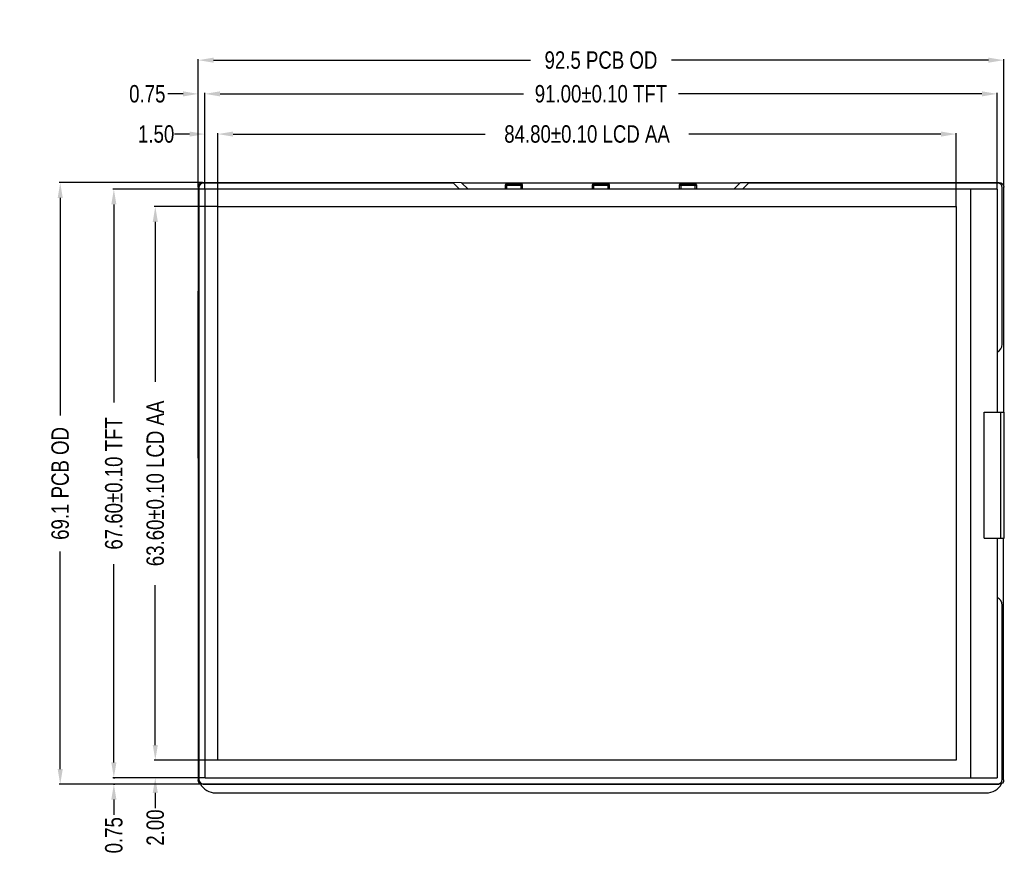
# Model space of a CAD drawing. Header units: inches. Extents: x -128 to 290, y -30 to 138.
# Tile 5 of 15: x -50 to 63, y -30 to 66. Entities that reach past the tile are written whole.
import ezdxf

# ---------------------------------------------------------------- set-up
doc = ezdxf.new("R2010")
doc.units = ezdxf.units.IN
doc.header["$LTSCALE"] = 1.21
doc.header["$MEASUREMENT"] = 0
doc.header["$PDMODE"] = 3
doc.header["$PDSIZE"] = 0.3125
doc.layers.get('0').update_dxf_attribs({"linetype": 'CONTINUOUS'})
doc.layers.get('Defpoints').update_dxf_attribs({"linetype": 'CONTINUOUS'})
doc.layers.add('DIM', color=3, linetype='CONTINUOUS')
doc.styles.get("Standard").update_dxf_attribs({"font": 'txt', "width": 0.8})
doc.dimstyles.get("Standard").update_dxf_attribs({"dimtxt": 0.15625, "dimasz": 0.1875, "dimexe": 0.125, "dimexo": 0.0625, "dimgap": 0.09, "dimtad": 0, "dimtih": 1, "dimtoh": 1, "dimzin": 4, "dimdsep": 46, "dimtxsty": 'STANDARD', "dimblk": '_FILLED', "dimblk1": '_FILLED', "dimblk2": '_FILLED', "dimcen": 0.09, "dimazin": 1, "dimtp": 0.01, "dimtm": 0.01, "dimtfac": 1, "dimtofl": 0, "dimtmove": 0, "dimatfit": 3, "dimldrblk": '_FILLED', "dimfxl": 1, "dimtolj": 1, "dimtzin": 4, "dimarcsym": 0})

# ---------------------------------------------------------------- blocks, each defined once
blk = doc.blocks.new('_FILLED')
at = {"color": 0, "linetype": 'ByBlock'}
blk.add_solid([(0, 0), (-1, 0.167), (-1, -0.167)], dxfattribs=at)
blk = doc.blocks.new('*D1')
at = {"layer": 'Defpoints', "color": 0}
for p in [(57.18, 52.89), (-27.62, 44.56), (57.18, 44.56)]:
    blk.add_point(p, dxfattribs=at)
at = {"layer": 'DIM', "color": 0, "lineweight": -2}
for p, q in [((-27.62, 44.62), (-27.62, 53.01)), ((-25.87, 52.89), (3.09, 52.89)), ((55.43, 52.89), (26.47, 52.89)), ((57.18, 44.62), (57.18, 53.01))]:
    blk.add_line(p, q, dxfattribs=at)
at = {"layer": 'DIM', "color": 0, "lineweight": -2, "xscale": 1.75, "yscale": 1.75, "zscale": 1.75, "rotation": 180}
blk.add_blockref('_FILLED', (-27.62, 52.89), dxfattribs=at)
at = {"layer": 'DIM', "color": 0, "lineweight": -2, "xscale": 1.75, "yscale": 1.75, "zscale": 1.75}
blk.add_blockref('_FILLED', (57.18, 52.89), dxfattribs=at)
at = {"layer": 'DIM', "color": 0, "insert": (14.78, 52.89), "char_height": 2, "attachment_point": 5}
blk.add_mtext('\\A1;84.80%%p0.10 LCD AA', dxfattribs=at)
blk = doc.blocks.new('*D3')
at = {"layer": 'Defpoints', "color": 0}
for p in [(61.88, 57.51), (-29.12, 46.56), (61.88, 46.56)]:
    blk.add_point(p, dxfattribs=at)
at = {"layer": 'DIM', "color": 0, "lineweight": -2}
for p, q in [((-29.12, 46.62), (-29.12, 57.64)), ((-27.37, 57.51), (7.49, 57.51)), ((60.13, 57.51), (25.27, 57.51)), ((61.88, 46.62), (61.88, 57.64))]:
    blk.add_line(p, q, dxfattribs=at)
at = {"layer": 'DIM', "color": 0, "lineweight": -2, "xscale": 1.75, "yscale": 1.75, "zscale": 1.75, "rotation": 180}
blk.add_blockref('_FILLED', (-29.12, 57.51), dxfattribs=at)
at = {"layer": 'DIM', "color": 0, "lineweight": -2, "xscale": 1.75, "yscale": 1.75, "zscale": 1.75}
blk.add_blockref('_FILLED', (61.88, 57.51), dxfattribs=at)
at = {"layer": 'DIM', "color": 0, "insert": (16.38, 57.51), "char_height": 2, "attachment_point": 5}
blk.add_mtext('\\A1;91.00%%p0.10 TFT', dxfattribs=at)
blk = doc.blocks.new('*D4')
at = {"layer": 'Defpoints', "color": 0}
for p in [(-27.62, 44.56), (-34.81, -19.04), (-27.62, -19.04)]:
    blk.add_point(p, dxfattribs=at)
at = {"layer": 'DIM', "color": 0, "lineweight": -2}
for p, q in [((-27.68, 44.56), (-34.94, 44.56)), ((-34.81, 42.81), (-34.81, 24.45)), ((-34.81, -17.29), (-34.81, 1.07)), ((-27.68, -19.04), (-34.94, -19.04))]:
    blk.add_line(p, q, dxfattribs=at)
at = {"layer": 'DIM', "color": 0, "lineweight": -2, "xscale": 1.75, "yscale": 1.75, "zscale": 1.75}
for p, rotation in [((-34.81, 44.56), 90), ((-34.81, -19.04), 270)]:
    blk.add_blockref('_FILLED', p, dxfattribs=dict(at, rotation=rotation))
at = {"layer": 'DIM', "color": 0, "insert": (-34.81, 12.76), "char_height": 2, "attachment_point": 5, "rotation": 90}
blk.add_mtext('\\A1;63.60%%p0.10 LCD AA', dxfattribs=at)
blk = doc.blocks.new('*D5')
at = {"layer": 'Defpoints', "color": 0}
for p in [(-29.12, 46.56), (-39.57, -21.04), (-29.12, -21.04)]:
    blk.add_point(p, dxfattribs=at)
at = {"layer": 'DIM', "color": 0, "lineweight": -2}
for p, q in [((-29.18, 46.56), (-39.69, 46.56)), ((-39.57, 44.81), (-39.57, 22.05)), ((-39.57, -19.29), (-39.57, 3.47)), ((-29.18, -21.04), (-39.69, -21.04))]:
    blk.add_line(p, q, dxfattribs=at)
at = {"layer": 'DIM', "color": 0, "lineweight": -2, "xscale": 1.75, "yscale": 1.75, "zscale": 1.75}
for p, rotation in [((-39.57, 46.56), 90), ((-39.57, -21.04), 270)]:
    blk.add_blockref('_FILLED', p, dxfattribs=dict(at, rotation=rotation))
at = {"layer": 'DIM', "color": 0, "insert": (-39.57, 12.76), "char_height": 2, "attachment_point": 5, "rotation": 90}
blk.add_mtext('\\A1;67.60%%p0.10 TFT', dxfattribs=at)
blk = doc.blocks.new('*D6')
at = {"layer": 'Defpoints', "color": 0}
for p in [(-29.12, 52.89), (-29.12, 52.89), (-27.62, 52.89)]:
    blk.add_point(p, dxfattribs=at)
at = {"layer": 'DIM', "color": 0, "lineweight": -2}
for p, q in [((-30.87, 52.89), (-32.62, 52.89)), ((-29.12, 52.95), (-29.12, 53.01)), ((-27.62, 52.95), (-27.62, 53.01)), ((-25.87, 52.89), (-24.12, 52.89))]:
    blk.add_line(p, q, dxfattribs=at)
at = {"layer": 'DIM', "color": 0, "lineweight": -2, "xscale": 1.75, "yscale": 1.75, "zscale": 1.75}
blk.add_blockref('_FILLED', (-29.12, 52.89), dxfattribs=at)
at = {"layer": 'DIM', "color": 0, "lineweight": -2, "xscale": 1.75, "yscale": 1.75, "zscale": 1.75, "rotation": 180}
blk.add_blockref('_FILLED', (-27.62, 52.89), dxfattribs=at)
at = {"layer": 'DIM', "color": 0, "insert": (-34.71, 52.89), "char_height": 2, "attachment_point": 5}
blk.add_mtext('\\A1;1.50', dxfattribs=at)
blk = doc.blocks.new('*D7')
at = {"layer": 'Defpoints', "color": 0}
for p in [(-27.62, -19.04), (-34.81, -21.04), (-29.12, -21.04)]:
    blk.add_point(p, dxfattribs=at)
at = {"layer": 'DIM', "color": 0, "lineweight": -2}
for p, q in [((-34.81, -17.29), (-34.81, -15.54)), ((-27.68, -19.04), (-34.94, -19.04)), ((-29.18, -21.04), (-34.94, -21.04)), ((-34.81, -22.79), (-34.81, -24.54))]:
    blk.add_line(p, q, dxfattribs=at)
at = {"layer": 'DIM', "color": 0, "lineweight": -2, "xscale": 1.75, "yscale": 1.75, "zscale": 1.75}
for p, rotation in [((-34.81, -19.04), 270), ((-34.81, -21.04), 90)]:
    blk.add_blockref('_FILLED', p, dxfattribs=dict(at, rotation=rotation))
at = {"layer": 'DIM', "color": 0, "insert": (-34.81, -26.77), "char_height": 2, "attachment_point": 5, "rotation": 90}
blk.add_mtext('\\A1;2.00', dxfattribs=at)
blk = doc.blocks.new('*D19')
at = {"layer": 'Defpoints', "color": 0}
for p in [(-29.32, 47.31), (-45.73, -21.8), (-29.37, -21.8)]:
    blk.add_point(p, dxfattribs=at)
at = {"layer": 'DIM', "color": 0, "lineweight": -2}
for p, q in [((-29.38, 47.31), (-45.86, 47.31)), ((-45.73, 45.56), (-45.73, 20.58)), ((-45.73, -20.05), (-45.73, 4.94)), ((-29.43, -21.8), (-45.86, -21.8))]:
    blk.add_line(p, q, dxfattribs=at)
at = {"layer": 'DIM', "color": 0, "lineweight": -2, "xscale": 1.75, "yscale": 1.75, "zscale": 1.75}
for p, rotation in [((-45.73, 47.31), 90), ((-45.73, -21.8), 270)]:
    blk.add_blockref('_FILLED', p, dxfattribs=dict(at, rotation=rotation))
at = {"layer": 'DIM', "color": 0, "insert": (-45.73, 12.76), "char_height": 2, "attachment_point": 5, "rotation": 90}
blk.add_mtext('\\A1;69.1 PCB OD', dxfattribs=at)
blk = doc.blocks.new('*D21')
at = {"layer": 'Defpoints', "color": 0}
for p in [(-29.87, 61.38), (-29.87, 46.8), (62.64, 46.81)]:
    blk.add_point(p, dxfattribs=at)
at = {"layer": 'DIM', "color": 0, "lineweight": -2}
for p, q in [((-29.87, 46.87), (-29.87, 61.5)), ((-28.12, 61.38), (8.29, 61.38)), ((60.89, 61.38), (24.47, 61.38)), ((62.64, 46.87), (62.64, 61.5))]:
    blk.add_line(p, q, dxfattribs=at)
at = {"layer": 'DIM', "color": 0, "lineweight": -2, "xscale": 1.75, "yscale": 1.75, "zscale": 1.75, "rotation": 180}
blk.add_blockref('_FILLED', (-29.87, 61.38), dxfattribs=at)
at = {"layer": 'DIM', "color": 0, "lineweight": -2, "xscale": 1.75, "yscale": 1.75, "zscale": 1.75}
blk.add_blockref('_FILLED', (62.64, 61.38), dxfattribs=at)
at = {"layer": 'DIM', "color": 0, "insert": (16.38, 61.38), "char_height": 2, "attachment_point": 5}
blk.add_mtext('\\A1;92.5 PCB OD', dxfattribs=at)
blk = doc.blocks.new('*D22')
at = {"layer": 'Defpoints', "color": 0}
for p in [(-29.87, 57.51), (-29.87, 57.51), (-29.12, 57.51)]:
    blk.add_point(p, dxfattribs=at)
at = {"layer": 'DIM', "color": 0, "lineweight": -2}
for p, q in [((-31.62, 57.51), (-33.37, 57.51)), ((-29.87, 57.58), (-29.87, 57.64)), ((-29.12, 57.58), (-29.12, 57.64)), ((-27.37, 57.51), (-25.62, 57.51))]:
    blk.add_line(p, q, dxfattribs=at)
at = {"layer": 'DIM', "color": 0, "lineweight": -2, "xscale": 1.75, "yscale": 1.75, "zscale": 1.75}
blk.add_blockref('_FILLED', (-29.87, 57.51), dxfattribs=at)
at = {"layer": 'DIM', "color": 0, "lineweight": -2, "xscale": 1.75, "yscale": 1.75, "zscale": 1.75, "rotation": 180}
blk.add_blockref('_FILLED', (-29.12, 57.51), dxfattribs=at)
at = {"layer": 'DIM', "color": 0, "insert": (-35.73, 57.51), "char_height": 2, "attachment_point": 5}
blk.add_mtext('\\A1;0.75', dxfattribs=at)
blk = doc.blocks.new('*D23')
at = {"layer": 'Defpoints', "color": 0}
for p in [(-39.69, -21.04), (-39.69, -21.8), (-39.57, -21.8)]:
    blk.add_point(p, dxfattribs=at)
at = {"layer": 'DIM', "color": 0, "lineweight": -2}
for p, q in [((-39.57, -19.29), (-39.57, -17.54)), ((-39.63, -21.04), (-39.44, -21.04)), ((-39.63, -21.8), (-39.44, -21.8)), ((-39.57, -23.55), (-39.57, -25.3))]:
    blk.add_line(p, q, dxfattribs=at)
at = {"layer": 'DIM', "color": 0, "lineweight": -2, "xscale": 1.75, "yscale": 1.75, "zscale": 1.75}
for p, rotation in [((-39.57, -21.04), 270), ((-39.57, -21.8), 90)]:
    blk.add_blockref('_FILLED', p, dxfattribs=dict(at, rotation=rotation))
at = {"layer": 'DIM', "color": 0, "insert": (-39.57, -27.65), "char_height": 2, "attachment_point": 5, "rotation": 90}
blk.add_mtext('\\A1;0.75', dxfattribs=at)

msp = doc.modelspace()

# ---------------------------------------------------------------- linework, layer by layer
at = {"color": 7, "linetype": 'Continuous'}
for p, q in [((-29.87, 46.805), (-29.88, 34.855)), ((-29.87, 46.805), (-29.841, 47)), ((-29.841, 47), (-29.731, 47.165)), ((-29.82, 46.758), (-29.82, -21.242)), ((-29.731, 47.165), (-29.566, 47.276)), ((-29.566, 47.276), (-29.37, 47.315)), ((0.38, 47.306), (-29.37, 47.315)), ((-0.57, 47.258), (-29.32, 47.258)), ((-29.12, 46.558), (-29.12, -21.042)), ((61.88, 46.558), (-29.12, 46.558)), ((0.13, 46.558), (-0.57, 47.258)), ((0.38, 47.308), (32.38, 47.308)), ((0.38, 47.306), (1.127, 46.558)), ((5.38, 47.015), (5.38, 46.558)), ((5.38, 47.015), (7.38, 47.015)), ((7.28, 47.115), (5.48, 47.115)), ((5.58, 46.558), (5.58, 47.115)), ((7.18, 47.115), (7.18, 46.558)), ((7.38, 46.558), (7.38, 47.015)), ((15.38, 47.015), (15.38, 46.558)), ((15.38, 47.015), (17.38, 47.015)), ((17.28, 47.115), (15.48, 47.115)), ((15.58, 46.558), (15.58, 47.115)), ((17.18, 47.115), (17.18, 46.558)), ((17.38, 46.558), (17.38, 47.015)), ((25.38, 47.016), (25.38, 46.558)), ((25.38, 47.016), (27.38, 47.016)), ((27.28, 47.116), (25.48, 47.116)), ((25.58, 46.558), (25.58, 47.116)), ((27.18, 47.116), (27.18, 46.558)), ((27.38, 46.558), (27.38, 47.016)), ((31.631, 46.558), (32.38, 47.307)), ((62.13, 47.308), (32.38, 47.307)), ((33.33, 47.258), (32.63, 46.558)), ((61.98, 47.258), (33.33, 47.258)), ((58.88, -21.042), (58.88, 46.558)), ((61.88, 46.558), (61.88, 20.958)), ((62.13, 47.308), (62.325, 47.279)), ((62.325, 47.279), (62.49, 47.169)), ((62.48, 28.758), (62.48, 46.758)), ((62.49, 47.169), (62.601, 47.003)), ((62.601, 47.003), (62.639, 46.808)), ((62.637, 20.958), (62.639, 46.808)), ((-27.62, -19.042), (-27.62, 44.558)), ((-27.62, 44.558), (57.18, 44.558)), ((57.18, 44.558), (57.18, -19.042)), ((-29.841, 34.66), (-29.88, 34.855)), ((-29.87, 15.655), (-29.87, 34.807)), ((-29.82, 34.629), (-29.841, 34.66)), ((60.38, 20.958), (62.71, 20.958)), ((60.38, 6.458), (60.38, 20.958)), ((62.31, 6.458), (62.31, 20.958)), ((62.71, 6.458), (62.71, 20.958)), ((-29.869, 15.655), (-29.84, 15.85)), ((-29.84, 15.85), (-29.82, 15.88)), ((-29.869, 15.655), (-29.878, -21.295)), ((60.38, 6.458), (62.71, 6.458)), ((61.88, 6.458), (61.88, -21.042)), ((62.632, -21.292), (62.635, 6.458)), ((62.48, -21.242), (62.48, -1.242)), ((57.18, -19.042), (-27.62, -19.042)), ((-29.839, -21.49), (-29.878, -21.295)), ((-29.12, -21.042), (61.88, -21.042)), ((62.603, -21.487), (62.493, -21.652)), ((62.632, -21.292), (62.603, -21.487)), ((-29.728, -21.656), (-29.839, -21.49)), ((-29.563, -21.766), (-29.728, -21.656)), ((-29.368, -21.795), (-29.563, -21.766)), ((-29.368, -21.795), (62.132, -21.802)), ((-29.32, -21.742), (61.98, -21.742)), ((62.327, -21.763), (62.132, -21.802)), ((62.493, -21.652), (62.327, -21.763)), ((-27.87, -22.792), (60.63, -22.792))]:
    msp.add_line(p, q, dxfattribs=at)
for centre, radius, start, end in [((-29.32, 46.758), 0.5, 90, 180), ((5.48, 47.015), 0.1, 90.00212, 180.00212), ((7.28, 47.015), 0.1, 0.00212, 90.00212), ((15.48, 47.015), 0.1, 90.00212, 180.00212), ((17.28, 47.015), 0.1, 0.00212, 90.00212), ((25.48, 47.016), 0.1, 90.00212, 180.00212), ((27.28, 47.016), 0.1, 0.00212, 90.00212), ((61.98, 46.758), 0.5, 0, 90), ((61.48, 28.758), 1, 293.85196, 0), ((61.48, -1.242), 1, 0, 66.14804), ((-29.32, -21.242), 0.5, 180, 270), ((61.98, -21.242), 0.5, 270, 0), ((-27.87, -20.792), 2, 207.78021, 270), ((60.63, -20.792), 2, 270, 332.22688)]:
    msp.add_arc(centre, radius, start, end, dxfattribs=at)

# ---------------------------------------------------------------- dimensions: what is measured, and where the dimension line sits
at = {"layer": 'DIM'}
for base, p1, p2, override, picture, middle in [((-29.87, 61.378), (62.639, 46.808), (-29.87, 46.805), {"dimtxt": 2, "dimasz": 1.75, "dimtih": 0, "dimtoh": 0, "dimdec": 1, "dimzin": 0, "dimpost": ' PCB OD', "dimblk": '_FILLED', "dimcen": 0.198, "dimadec": 0, "dimazin": 0, "dimtp": 0, "dimtm": 0, "dimtdec": 4, "dimtzin": 0}, '*D21', (16.384, 61.378)), ((61.88, 57.514), (-29.12, 46.558), (61.88, 46.558), {"dimtxt": 2, "dimasz": 1.75, "dimtih": 0, "dimtoh": 0, "dimzin": 0, "dimpost": ' TFT', "dimblk": '_FILLED', "dimcen": 0.198, "dimadec": 0, "dimazin": 0, "dimtol": 1, "dimtp": 0.1, "dimtm": 0.1, "dimtzin": 0}, '*D3', (16.38, 57.514)), ((-29.87, 57.514), (-29.12, 57.514), (-29.87, 57.514), {"dimtxt": 2, "dimasz": 1.75, "dimtih": 0, "dimtoh": 0, "dimzin": 0, "dimcen": 0.198, "dimadec": 0, "dimazin": 0, "dimtp": 0, "dimtm": 0, "dimtdec": 4, "dimtzin": 0}, '*D22', (-35.727, 57.514)), ((57.18, 52.887), (-27.62, 44.558), (57.18, 44.558), {"dimtxt": 2, "dimasz": 1.75, "dimgap": 0.09, "dimtih": 0, "dimtoh": 0, "dimzin": 0, "dimpost": ' LCD AA', "dimcen": 0.198, "dimadec": 0, "dimazin": 0, "dimtol": 1, "dimlim": 0, "dimtp": 0.1, "dimtm": 0.1, "dimtdec": 2, "dimtzin": 0}, '*D1', (14.78, 52.887)), ((-29.12, 52.887), (-27.62, 52.887), (-29.12, 52.887), {"dimtxt": 2, "dimasz": 1.75, "dimtih": 0, "dimtoh": 0, "dimzin": 0, "dimcen": 0.198, "dimadec": 0, "dimazin": 0, "dimtp": 0, "dimtm": 0, "dimtdec": 4, "dimtzin": 0}, '*D6', (-34.71, 52.887))]:
    dim = msp.add_linear_dim(base=base, p1=p1, p2=p2, dimstyle='STANDARD', override=override, dxfattribs=at)
    dim.commit()
    dim.dimension.update_dxf_attribs({"geometry": picture, "text_midpoint": middle})
for base, p1, p2, override, picture, middle in [((-45.734, -21.795), (-29.32, 47.315), (-29.368, -21.795), {"dimtxt": 2, "dimasz": 1.75, "dimtih": 0, "dimtoh": 0, "dimdec": 1, "dimzin": 0, "dimpost": ' PCB OD', "dimcen": 0.198, "dimadec": 0, "dimazin": 0, "dimtp": 0, "dimtm": 0, "dimtdec": 4, "dimtzin": 0}, '*D19', (-45.734, 12.76)), ((-39.569, -21.042), (-29.12, 46.558), (-29.12, -21.042), {"dimtxt": 2, "dimasz": 1.75, "dimtih": 0, "dimtoh": 0, "dimzin": 0, "dimpost": ' TFT', "dimblk": '_FILLED', "dimcen": 0.198, "dimadec": 0, "dimazin": 0, "dimtol": 1, "dimtp": 0.1, "dimtm": 0.1, "dimtzin": 0}, '*D5', (-39.569, 12.758)), ((-34.814, -19.042), (-27.62, 44.558), (-27.62, -19.042), {"dimtxt": 2, "dimasz": 1.75, "dimtih": 0, "dimtoh": 0, "dimzin": 0, "dimpost": ' LCD AA', "dimblk": '_FILLED', "dimcen": 0.198, "dimadec": 0, "dimazin": 0, "dimtol": 1, "dimtp": 0.1, "dimtm": 0.1, "dimtzin": 0}, '*D4', (-34.814, 12.758)), ((-34.814, -21.042), (-27.62, -19.042), (-29.12, -21.042), {"dimtxt": 2, "dimasz": 1.75, "dimtih": 0, "dimtoh": 0, "dimzin": 0, "dimcen": 0.198, "dimadec": 0, "dimazin": 0, "dimtp": 0, "dimtm": 0, "dimtdec": 4, "dimtzin": 0}, '*D7', (-34.814, -26.765)), ((-39.569, -21.795), (-39.694, -21.042), (-39.694, -21.795), {"dimtxt": 2, "dimasz": 1.75, "dimtih": 0, "dimtoh": 0, "dimzin": 0, "dimcen": 0.198, "dimadec": 0, "dimazin": 0, "dimtp": 0, "dimtm": 0, "dimtdec": 4, "dimtzin": 0}, '*D23', (-39.569, -27.652))]:
    dim = msp.add_linear_dim(base=base, p1=p1, p2=p2, angle=90, dimstyle='STANDARD', override=override, dxfattribs=at)
    dim.commit()
    dim.dimension.update_dxf_attribs({"geometry": picture, "text_midpoint": middle})

doc.saveas('drawing.dxf')
